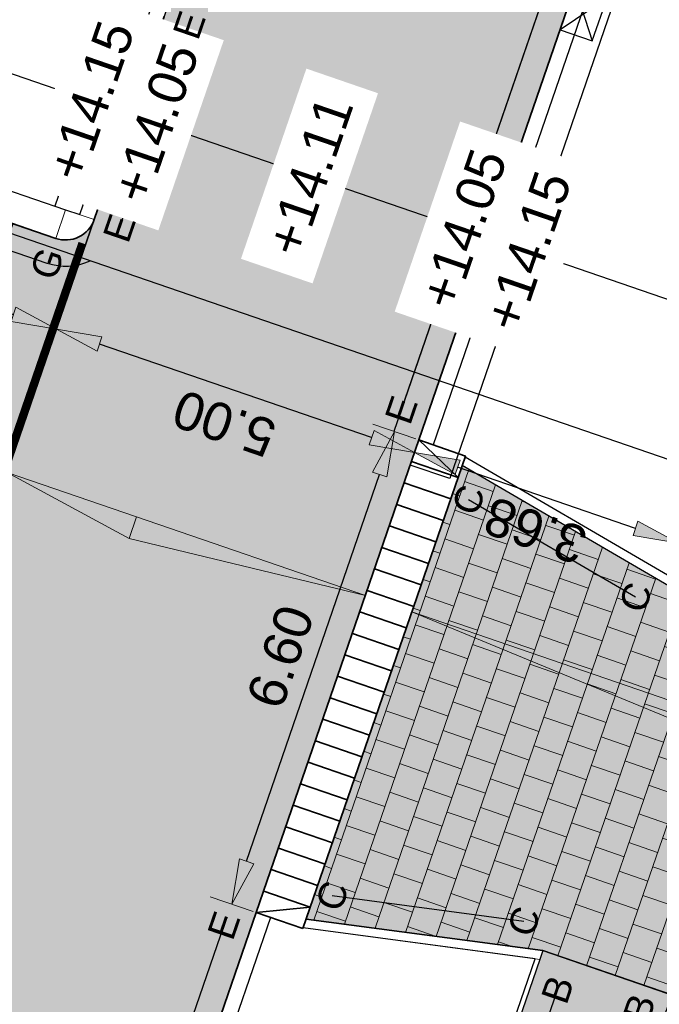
# Model space of a CAD drawing. Header units: metres. Extents: x 131295 to 132236, y 397710 to 398702.
# Tile 47 of 127: x 131490 to 131498, y 397944 to 397957. Entities that reach past the tile are written whole.
import ezdxf
from ezdxf.enums import TextEntityAlignment as Align

# ---------------------------------------------------------------- set-up
doc = ezdxf.new("R2010")
doc.units = ezdxf.units.M
doc.linetypes.add('AL-MATERIAALS', pattern=[2, 1, -1])
doc.linetypes.add('MA-1-3', pattern=[4, 1, -3])
doc.layers.get('Defpoints').update_dxf_attribs({"color": 128})
for name, color, linetype, lineweight in [('N-D-dwarsprofiel situatie @ 0.2', 7, 'Continuous', 25), ('N-IE-markering 1 - 3 streep 0.10', 255, 'MA-1-3', 18), ('N-KO-inritband 650x300x200 mm', 110, 'Continuous', 35), ('N-KO-opsluitband 120x250mm', 2, 'Continuous', 25), ('N-KO-opsluitband 60x200mm', 2, 'Continuous', 25), ('N-KO-opsluitband achterkant', 8, 'Continuous', 5), ('N-KO-tekst banden', 1, 'Continuous', 18), ('N-KO-trottoirband 180-200x250mm', 3, 'Continuous', 35), ('N-KO-trottoirband 380-400x250mm', 3, 'Continuous', 35), ('N-KO-trottoirband achterkant', 8, 'Continuous', 5), ('N-RI-trottoirkolk', 7, 'Continuous', 25), ('N-VH-afschotrichting @ 0.2', 250, 'Continuous', 18), ("N-VH-arcering 'MAT' grijs 254", 254, 'Continuous', 18), ('N-VH-arcering betontegels halfsteensverband', 8, 'Continuous', 5), ('X-AL-maatvoering', 1, 'Continuous', 18), ('X-AL-materiaalscheiding', 1, 'AL-MATERIAALS', 18), ('X-AL-planhoogte', 190, 'Continuous', 25)]:
    doc.layers.add(name, color=color, linetype=linetype, lineweight=lineweight)
doc.layers.add("N-VH-arcering 'MAT' kleur 1 (heiderood)", color=7, linetype='Continuous', lineweight=18, true_color=0xd98c8c)
doc.layers.add("N-VH-arcering 'MAT' kleur 5 (roodbruin)", color=7, linetype='Continuous', lineweight=18, true_color=0xc5a6a0)
for name, color, linetype, plot in [('X-AL-contourlijnen', 30, 'Continuous', False), ('X-AL-hulplijn bandenlijnnummers', 30, 'Continuous', False), ('X-AL-hulplijn hoogtetekst', 190, 'Continuous', False)]:
    doc.layers.add(name, color=color, linetype=linetype, plot=plot)
doc.styles.add('CS Annotative', font='arial.ttf')
doc.dimstyles.new('CS Annotative', dxfattribs={"dimtxt": 2.5, "dimasz": 3, "dimexe": 0.18, "dimexo": 0.0625, "dimgap": 1, "dimtad": 1, "dimzin": 0, "dimdsep": 46, "dimtxsty": 'CS Annotative', "dimblk": 'CS Dimensionpijl', "dimcen": 0, "dimse1": 1, "dimse2": 1, "dimclrd": 256, "dimclre": 256, "dimclrt": 2, "dimadec": 0, "dimazin": 0, "dimtm": 1e-09, "dimtfac": 1, "dimtofl": 0, "dimtmove": 1, "dimatfit": 3, "dimfxl": 1, "dimtfillclr": 256, "dimtolj": 1, "dimtzin": 0, "dimarcsym": 0})

# ---------------------------------------------------------------- blocks, each defined once
blk = doc.blocks.new('*U90')
for p, q in [((0.5126596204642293, 1.409673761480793), (1.601851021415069, -2.178663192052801)), ((2.627170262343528, 0.6406843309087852), (-0.5126596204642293, -1.409673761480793))]:
    blk.add_line(p, q)
blk.add_lwpolyline([(0.5126596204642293, 1.409673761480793), (-0.5126596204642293, -1.409673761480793), (1.601851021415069, -2.178663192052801), (2.627170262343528, 0.6406843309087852)], close=True)
blk = doc.blocks.new('CS Dimensionpijl')
h = blk.add_hatch(color=256)
h.dxf.hatch_style = 1
h.paths.add_polyline_path([(-1, -0.1666666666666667), (0, 0), (-1, 0.1666666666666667)])
at = {"flags": 128}
blk.add_lwpolyline([(0, 0.5), (0, -0.5)], dxfattribs=at)
blk.add_lwpolyline([(-1, -0.1666666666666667), (0, 0), (-1, 0.1666666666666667)], close=True, dxfattribs=at)
blk = doc.blocks.new('*D358')
at = {"layer": 'Defpoints', "color": 0, "transparency": 16777216}
for p in [(131484.9817815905, 397954.2508983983), (131490.3055328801, 397952.4193492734), (131487.7352660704, 397944.9483723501)]:
    blk.add_point(p, dxfattribs=at)
at = {"layer": 'X-AL-maatvoering', "lineweight": -2, "transparency": 16777216}
blk.add_line((131485.5491440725, 397954.0557066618), (131489.738170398, 397952.6145410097), dxfattribs=at)
at = {"layer": 'X-AL-maatvoering', "lineweight": -2, "transparency": 16777216, "xscale": 0.6000000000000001, "yscale": 0.6000000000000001, "zscale": 0.6000000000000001}
for p, rotation in [((131484.9817815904, 397954.250898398), 161.0150634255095), ((131490.3055328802, 397952.4193492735), 341.0150634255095)]:
    blk.add_blockref('CS Dimensionpijl', p, dxfattribs=dict(at, rotation=rotation))
at = {"layer": 'X-AL-maatvoering', "color": 2, "transparency": 16777216, "insert": (131487.4954881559, 397952.9044417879), "char_height": 0.5, "attachment_point": 5, "rotation": 161.01506342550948, "style": 'CS Annotative'}
blk.add_mtext('\\A1;5.63', dxfattribs=at)
blk = doc.blocks.new('*U444')
at = {"ltscale": 0.2}
h = blk.add_hatch(color=256, dxfattribs=at)
h.dxf.hatch_style = 1
h.paths.add_polyline_path([(0, 0), (23.41850591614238, -8.05675203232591), (22.93052657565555, -9.475158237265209)])
blk.add_lwpolyline([(0, 0), (23.41850591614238, -8.05675203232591), (22.93052657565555, -9.475158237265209)], close=True, dxfattribs=at)
blk = doc.blocks.new('*U445')
at = {"ltscale": 0.2}
h = blk.add_hatch(color=256, dxfattribs=at)
h.dxf.hatch_style = 1
h.paths.add_polyline_path([(0, 0), (8.53224326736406, -2.935378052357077), (8.044263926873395, -4.353784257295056)])
blk.add_lwpolyline([(0, 0), (8.53224326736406, -2.935378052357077), (8.044263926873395, -4.353784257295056)], close=True, dxfattribs=at)
blk = doc.blocks.new('*U446')
at = {"ltscale": 0.2}
h = blk.add_hatch(color=256, dxfattribs=at)
h.dxf.hatch_style = 1
h.paths.add_polyline_path([(0, 0), (-15.10786014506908, 5.197610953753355), (-15.59583948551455, 3.779204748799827)])
blk.add_lwpolyline([(0, 0), (-15.10786014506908, 5.197610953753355), (-15.59583948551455, 3.779204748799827)], close=True, dxfattribs=at)
blk = doc.blocks.new('*U518')
blk.add_lwpolyline([(42.553447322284, -14.6357138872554), (-56.73792976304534, 19.5142851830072)])
at = {"lineweight": 50, "style": 'CS Annotative'}
for tag, p in [('Dwp2:', (-60.88193229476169, 7.474620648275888)), ('Dwp1:', (38.41143310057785, -26.68771778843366))]:
    blk.add_attdef(tag, text='', height=5, rotation=161.02, dxfattribs=at).set_placement(p, align=Align.MIDDLE_CENTER)
blk = doc.blocks.new('*D526')
at = {"layer": 'Defpoints', "color": 0, "transparency": 16777216}
for p in [(131495.0335535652, 397950.7927514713), (131495.0335535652, 397950.7927514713), (131498.5166344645, 397949.5944547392)]:
    blk.add_point(p, dxfattribs=at)
at = {"layer": 'X-AL-maatvoering', "lineweight": -2, "transparency": 16777216}
blk.add_line((131497.9492719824, 397949.7896464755), (131495.6009160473, 397950.5975597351), dxfattribs=at)
at = {"layer": 'X-AL-maatvoering', "lineweight": -2, "transparency": 16777216, "xscale": 0.6000000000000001, "yscale": 0.6000000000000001, "zscale": 0.6000000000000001}
for p, rotation in [((131495.0335535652, 397950.7927514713), 161.0150634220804), ((131498.5166344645, 397949.5944547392), 341.0150634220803)]:
    blk.add_blockref('CS Dimensionpijl', p, dxfattribs=dict(at, rotation=rotation))
at = {"layer": 'X-AL-maatvoering', "color": 2, "transparency": 16777216, "insert": (131496.6269249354, 397949.7629210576), "char_height": 0.5, "attachment_point": 5, "rotation": 161.0150634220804, "style": 'CS Annotative'}
blk.add_mtext('\\A1;3.68', dxfattribs=at)
blk = doc.blocks.new('*D527')
at = {"layer": 'Defpoints', "color": 0, "transparency": 16777216}
for p in [(131490.3055328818, 397952.4193492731), (131490.3055328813, 397952.4193492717), (131495.0335535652, 397950.7927514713)]:
    blk.add_point(p, dxfattribs=at)
at = {"layer": 'X-AL-maatvoering', "lineweight": -2, "transparency": 16777216}
blk.add_line((131494.4661910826, 397950.9879432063), (131490.8728953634, 397952.2241575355), dxfattribs=at)
at = {"layer": 'X-AL-maatvoering', "lineweight": -2, "transparency": 16777216, "xscale": 0.6000000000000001, "yscale": 0.6000000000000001, "zscale": 0.6000000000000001}
for p, rotation in [((131490.3055328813, 397952.4193492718), 161.0150634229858), ((131495.0335535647, 397950.7927514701), 341.0150634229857)]:
    blk.add_blockref('CS Dimensionpijl', p, dxfattribs=dict(at, rotation=rotation))
at = {"layer": 'X-AL-maatvoering', "color": 2, "transparency": 16777216, "insert": (131492.521429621, 397951.1755295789), "char_height": 0.5, "attachment_point": 5, "rotation": 161.01506342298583, "style": 'CS Annotative'}
blk.add_mtext('\\A1;5.00', dxfattribs=at)
blk = doc.blocks.new('*D571')
at = {"layer": 'Defpoints', "color": 0, "transparency": 16777216}
for p in [(131494.7666257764, 397951.0683005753), (131495.0900692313, 397950.9570251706), (131492.9429723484, 397944.7160733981)]:
    blk.add_point(p, dxfattribs=at)
at = {"layer": 'X-AL-maatvoering', "lineweight": -2, "transparency": 16777216}
blk.add_line((131492.8147206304, 397945.3947112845), (131494.5714340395, 397950.5009380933), dxfattribs=at)
at = {"layer": 'X-AL-maatvoering', "lineweight": -2, "transparency": 16777216, "xscale": 0.6000000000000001, "yscale": 0.6000000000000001, "zscale": 0.6000000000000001}
for p, rotation in [((131494.7666257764, 397951.0683005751), 71.01506335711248), ((131492.6195288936, 397944.8273488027), 251.0150633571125)]:
    blk.add_blockref('CS Dimensionpijl', p, dxfattribs=dict(at, rotation=rotation))
at = {"layer": 'X-AL-maatvoering', "color": 2, "transparency": 16777216, "insert": (131493.2625565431, 397948.0959382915), "char_height": 0.5, "attachment_point": 5, "rotation": 71.0150633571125, "style": 'CS Annotative'}
blk.add_mtext('\\A1;6.60', dxfattribs=at)

msp = doc.modelspace()

# ---------------------------------------------------------------- hatches: boundary and pattern name
at = {"layer": "N-VH-arcering 'MAT' grijs 254"}
h = msp.add_hatch(color=256, dxfattribs=at)
h.dxf.hatch_style = 1
h.paths.add_polyline_path([(131498.3862770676, 397949.0316645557), (131495.6616439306, 397950.6203820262), (131493.6007230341, 397944.6299173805), (131496.7271810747, 397944.2141262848), (131498.4852164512, 397943.6067425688), (131500.1458687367, 397948.4287998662)])
h = msp.add_hatch(color=256, dxfattribs=at)
h.dxf.hatch_style = 1
h.paths.add_polyline_path([(131498.4292686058, 397943.6285510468), (131496.7271810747, 397944.2141262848), (131496.6873543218, 397944.098364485), (131493.4811048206, 397934.7885694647), (131493.4420658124, 397934.6750971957), (131495.1441540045, 397934.0895217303)])
at = {"layer": "N-VH-arcering 'MAT' kleur 1 (heiderood)"}
h = msp.add_hatch(color=256, dxfattribs=at)
h.dxf.hatch_style = 1
h.paths.add_polyline_path([(131499.7586533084, 397964.5271665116), (131499.8562491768, 397964.8108477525), (131500.5394202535, 397966.7966164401), (131500.6370161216, 397967.080297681), (131508.4446855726, 397989.774796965), (131508.5097494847, 397989.9639177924), (131508.9977288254, 397991.3823239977), (131509.0627927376, 397991.571444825), (131511.3400296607, 397998.1906737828), (131513.7678372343, 398005.2475654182), (131509.0398165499, 398006.8741632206), (131505.0558982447, 397995.2941351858), (131501.5424469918, 397985.081610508), (131500.0008036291, 397980.6005263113), (131496.4873523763, 397970.3880016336), (131495.2399400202, 397966.7621566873), (131491.7264887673, 397956.5496320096), (131490.8038729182, 397953.8678708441), (131487.7458690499, 397944.979191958), (131487.6808051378, 397944.7900711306), (131487.2578897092, 397943.5607857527), (131487.1928257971, 397943.3716649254), (131485.6925035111, 397939.0106884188), (131482.1790522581, 397928.7981637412), (131478.8614384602, 397919.1548784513), (131483.5894591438, 397917.5282806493), (131487.9977054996, 397930.3417001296), (131490.144814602, 397936.5826874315), (131492.9429723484, 397944.7160733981), (131495.0900814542, 397950.9570606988)])
at = {"layer": "N-VH-arcering 'MAT' kleur 5 (roodbruin)"}
h = msp.add_hatch(color=256, dxfattribs=at)
h.dxf.hatch_style = 1
edge = h.paths.add_edge_path()
edge.add_arc((131490.4256312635, 397953.9979986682), 0.3999999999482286, 251.01506341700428, 341.0150634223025, ccw=False)
edge.add_line((131490.2955034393, 397953.6197570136), (131489.7281409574, 397953.8149487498))
edge.add_line((131489.7281409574, 397953.8149487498), (131489.6630770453, 397953.6258279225))
edge.add_line((131489.6630770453, 397953.6258279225), (131488.9799059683, 397951.6400592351))
edge.add_line((131488.9799059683, 397951.6400592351), (131488.8497781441, 397951.2618175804))
edge.add_line((131488.8497781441, 397951.2618175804), (131488.1666070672, 397949.2760488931))
edge.add_line((131488.1666070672, 397949.2760488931), (131488.1015431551, 397949.0869280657))
edge.add_line((131488.1015431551, 397949.0869280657), (131487.5810318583, 397947.5739614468))
edge.add_line((131487.5810318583, 397947.5739614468), (131487.4834359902, 397947.2902802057))
edge.add_line((131487.4834359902, 397947.2902802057), (131486.9629246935, 397945.7773135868))
edge.add_line((131486.9629246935, 397945.7773135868), (131487.4357267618, 397945.6146538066))
edge.add_arc((131487.2730669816, 397945.1418517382), 0.4999999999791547, -18.984936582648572, 71.0150634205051, ccw=False)
edge.add_line((131487.7458690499, 397944.979191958), (131490.8038729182, 397953.8678708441))
at = {"layer": 'N-VH-arcering betontegels halfsteensverband'}
h = msp.add_hatch(dxfattribs=at)
h.set_pattern_fill('CS-TEGEL HALFSTV', color=256, scale=6.67, angle=89.99628885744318)
h.set_pattern_definition([(161.0150634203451, (26375.62930064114, 79453.50666762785), (-0.443527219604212, -0.05902249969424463), [0.4002, -0.4002]), (251.0150634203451, (26375.62930064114, 79453.50666762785), (0.3784307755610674, -0.1301928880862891), [])])
h.paths.add_polyline_path([(131498.3862770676, 397949.0316645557), (131495.6616439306, 397950.6203820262), (131493.6007230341, 397944.6299173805), (131496.7271810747, 397944.2141262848), (131498.4852164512, 397943.6067425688), (131500.1458687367, 397948.4287998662)])

# ---------------------------------------------------------------- linework, layer by layer
at = {"layer": 'N-IE-markering 1 - 3 streep 0.10', "const_width": 0.1, "flags": 128}
msp.add_lwpolyline([(131490.6438987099, 397953.5565699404), (131489.5041124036, 397950.2435608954)], dxfattribs=at)
at = {"layer": 'N-KO-inritband 650x300x200 mm', "flags": 128}
for points in [[(131492.9429723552, 397944.7160733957), (131495.0900814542, 397950.9570606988)], [(131495.0900814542, 397950.9570606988), (131495.7047241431, 397950.7456029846)], [(131495.0900814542, 397950.9570606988), (131495.607128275, 397950.4619217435)], [(131493.5576150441, 397944.5046156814), (131495.7047241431, 397950.7456029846)], [(131494.992485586, 397950.6733794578), (131495.607128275, 397950.4619217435)], [(131494.8948897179, 397950.3896982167), (131495.5095324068, 397950.1782405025)], [(131494.7972938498, 397950.1060169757), (131495.4119365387, 397949.8945592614)], [(131494.6996979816, 397949.8223357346), (131495.3143406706, 397949.6108780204)], [(131494.6021021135, 397949.5386544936), (131495.2167448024, 397949.3271967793)], [(131494.5045062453, 397949.2549732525), (131495.1191489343, 397949.0435155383)], [(131494.4069103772, 397948.9712920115), (131495.0215530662, 397948.7598342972)], [(131494.3093145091, 397948.6876107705), (131494.923957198, 397948.4761530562)], [(131494.211718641, 397948.4039295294), (131494.8263613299, 397948.1924718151)], [(131494.1141227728, 397948.1202482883), (131494.7287654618, 397947.9087905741)], [(131494.0165269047, 397947.8365670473), (131494.6311695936, 397947.625109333)], [(131493.9189310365, 397947.5528858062), (131494.5335737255, 397947.341428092)], [(131493.8213351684, 397947.2692045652), (131494.4359778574, 397947.0577468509)], [(131493.7237393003, 397946.9855233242), (131494.3383819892, 397946.7740656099)], [(131493.6261434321, 397946.7018420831), (131494.2407861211, 397946.4903843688)], [(131493.528547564, 397946.418160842), (131494.1431902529, 397946.2067031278)], [(131493.4309516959, 397946.134479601), (131494.0455943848, 397945.9230218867)], [(131493.3333558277, 397945.85079836), (131493.9479985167, 397945.6393406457)], [(131493.2357599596, 397945.5671171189), (131493.8504026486, 397945.3556594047)], [(131493.1381640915, 397945.2834358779), (131493.7528067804, 397945.0719781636)], [(131493.0405682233, 397944.9997546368), (131493.6552109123, 397944.7882969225)], [(131492.9429723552, 397944.7160733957), (131493.6552109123, 397944.7882969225)], [(131492.9429723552, 397944.7160733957), (131493.5576150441, 397944.5046156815)]]:
    msp.add_lwpolyline(points, dxfattribs=at)
at = {"layer": 'N-KO-opsluitband 120x250mm', "flags": 128}
for points in [[(131498.3862770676, 397949.0316645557), (131495.6616439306, 397950.6203820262)], [(131496.7271810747, 397944.2141262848), (131493.6007230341, 397944.6299173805)]]:
    msp.add_lwpolyline(points, dxfattribs=at)
at = {"layer": 'N-KO-opsluitband 60x200mm', "flags": 128}
msp.add_lwpolyline([(131496.6873543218, 397944.098364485), (131493.4811048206, 397934.7885694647)], dxfattribs=at)
at = {"layer": 'N-KO-opsluitband achterkant', "flags": 128}
for points in [[(131498.3862770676, 397949.0316645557), (131498.4260833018, 397949.1473667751), (131495.7014486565, 397950.7360821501)], [(131496.7271810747, 397944.2141262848), (131496.6873543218, 397944.098364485), (131493.5608976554, 397944.5141572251)], [(131496.6266351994, 397944.1064348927), (131493.4282077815, 397934.8191202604)]]:
    msp.add_lwpolyline(points, dxfattribs=at)
at = {"layer": 'N-KO-trottoirband 180-200x250mm'}
for points in [[(131499.7586533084, 397964.5271665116), (131495.0900692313, 397950.9570251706)], [(131491.7264887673, 397956.5496320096), (131490.8038729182, 397953.8678708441)], [(131492.9429723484, 397944.7160733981), (131490.1448145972, 397936.5826874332)]]:
    msp.add_lwpolyline(points, dxfattribs=at)
at = {"layer": 'N-KO-trottoirband 380-400x250mm'}
msp.add_lwpolyline([(131490.8038729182, 397953.8678708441, -0.4142135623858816), (131490.2955034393, 397953.6197570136), (131485.3499938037, 397955.3211783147), (131482.6823734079, 397947.5672243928, 0.4142135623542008), (131482.8684587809, 397947.1859472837)], format="xyb", dxfattribs=at)
at = {"layer": 'N-KO-trottoirband achterkant'}
for points in [[(131499.9477741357, 397964.4621025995), (131495.2791900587, 397950.8919612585), (131495.0900692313, 397950.9570251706)], [(131491.5373679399, 397956.6146959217), (131490.6147520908, 397953.9329347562)], [(131490.4256312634, 397953.9979986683), (131485.1018799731, 397955.8295477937), (131482.3041317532, 397947.697352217)], [(131492.9429723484, 397944.7160733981), (131493.1320931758, 397944.651009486), (131490.3339354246, 397936.5176235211), (131490.1448145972, 397936.5826874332)]]:
    msp.add_lwpolyline(points, dxfattribs=at)
at = {"layer": 'N-KO-trottoirband achterkant', "flags": 128}
msp.add_lwpolyline([(131490.8038729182, 397953.8678708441), (131490.4256312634, 397953.9979986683), (131490.2955034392, 397953.6197570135)], dxfattribs=at)
at = {"layer": 'X-AL-contourlijnen', "flags": 128}
for points in [[(131490.144814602, 397936.5826874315), (131492.9429723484, 397944.7160733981), (131495.0900814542, 397950.9570606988), (131499.7586533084, 397964.5271665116), (131499.8562491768, 397964.8108477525), (131500.5394202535, 397966.7966164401), (131500.6370161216, 397967.080297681), (131508.4446855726, 397989.774796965)], [(131501.5424469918, 397985.081610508), (131500.0008036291, 397980.6005263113), (131496.4873523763, 397970.3880016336), (131495.2399400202, 397966.7621566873), (131491.7264887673, 397956.5496320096), (131490.8038729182, 397953.8678708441), (131487.7458690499, 397944.979191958), (131487.6808051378, 397944.7900711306), (131487.2578897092, 397943.5607857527), (131487.1928257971, 397943.3716649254)]]:
    msp.add_lwpolyline(points, dxfattribs=at)
for points in [[(131503.324220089, 397963.5542978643), (131500.4040924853, 397964.5589197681), (131500.3260157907, 397964.3319747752), (131499.9477741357, 397964.4621025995), (131495.2792022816, 397950.8919967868), (131495.7047241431, 397950.7456029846), (131495.7014486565, 397950.7360821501), (131498.3732703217, 397949.1781616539)], [(131486.0244958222, 397958.5113089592), (131485.1018799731, 397955.8295477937), (131490.4256312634, 397953.9979986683), (131490.6147520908, 397953.9329347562), (131491.5373679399, 397956.6146959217), (131491.3482471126, 397956.6797598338)], [(131498.3862770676, 397949.0316645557), (131495.6616439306, 397950.6203820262), (131493.6007230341, 397944.6299173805), (131496.7271810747, 397944.2141262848), (131498.4852164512, 397943.6067425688), (131500.1458687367, 397948.4287998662)], [(131496.6266367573, 397944.1064394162), (131493.5608976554, 397944.5141572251), (131493.5576150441, 397944.5046156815), (131493.1320931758, 397944.651009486), (131490.3339354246, 397936.5176235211), (131490.7594572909, 397936.3712297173), (131490.7562897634, 397936.3620226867), (131493.4282062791, 397934.8191158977)], [(131498.4292686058, 397943.6285510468), (131496.7271810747, 397944.2141262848), (131496.6873543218, 397944.098364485), (131493.4811048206, 397934.7885694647), (131493.4420658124, 397934.6750971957), (131495.1441540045, 397934.0895217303)]]:
    msp.add_lwpolyline(points, close=True, dxfattribs=at)
msp.add_lwpolyline([(131490.8038729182, 397953.8678708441, -0.4142135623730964), (131490.2955034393, 397953.6197570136), (131489.7281409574, 397953.8149487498), (131489.6630770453, 397953.6258279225), (131488.9799059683, 397951.6400592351), (131488.8497781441, 397951.2618175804), (131488.1666070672, 397949.2760488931), (131488.1015431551, 397949.0869280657), (131487.5810318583, 397947.5739614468), (131487.4834359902, 397947.2902802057), (131486.9629246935, 397945.7773135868), (131487.4357267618, 397945.6146538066, -0.4142135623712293), (131487.7458690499, 397944.979191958)], format="xyb", close=True, dxfattribs=at)
at = {"layer": 'X-AL-hulplijn bandenlijnnummers'}
for points in [[(131499.3300959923, 397964.3573471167), (131494.8567036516, 397951.3545682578)], [(131491.959854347, 397956.1520889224), (131491.2324302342, 397954.037690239)], [(131492.5144150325, 397944.5462540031), (131489.9114490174, 397936.9802305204)]]:
    msp.add_lwpolyline(points, dxfattribs=at)
msp.add_lwpolyline([(131490.7447103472, 397953.3192582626, -0.1951202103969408), (131490.1816415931, 397953.2887955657), (131485.5670934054, 397954.8763550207), (131483.2236247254, 397948.0646106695)], format="xyb", dxfattribs=at)
at = {"layer": 'X-AL-hulplijn bandenlijnnummers', "flags": 128}
for points in [[(131497.9508155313, 397948.8804255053), (131495.7445036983, 397950.1669128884)], [(131496.4759400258, 397944.6006207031), (131493.9442453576, 397944.9373135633)], [(131496.9205913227, 397943.7007459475), (131493.9097170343, 397934.9582502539)]]:
    msp.add_lwpolyline(points, dxfattribs=at)
at = {"layer": 'X-AL-hulplijn hoogtetekst'}
for points in [[(131499.4276918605, 397964.6410283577), (131494.7591077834, 397951.0708870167)], [(131500.2787355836, 397964.3482407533), (131495.4962896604, 397950.4471379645), (131494.9762073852, 397950.6260637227)], [(131491.206406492, 397956.7285577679), (131490.2837906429, 397954.0467966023)], [(131492.0574502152, 397956.4357701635), (131491.134834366, 397953.7540089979)]]:
    msp.add_lwpolyline(points, dxfattribs=at)
at = {"layer": 'X-AL-hulplijn hoogtetekst', "flags": 128}
msp.add_lwpolyline([(131480.6326615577, 397958.9197166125), (131505.3432188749, 397950.4184555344)], dxfattribs=at)
at = {"layer": 'X-AL-materiaalscheiding', "flags": 128}
for points in [[(131490.8038729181, 397953.867870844), (131487.7458690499, 397944.979191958)], [(131498.4860048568, 397943.6090318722), (131496.7271810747, 397944.2141262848)]]:
    msp.add_lwpolyline(points, dxfattribs=at)

# ---------------------------------------------------------------- block references
at = {"layer": 'N-D-dwarsprofiel situatie @ 0.2', "xscale": 0.2, "yscale": 0.2, "zscale": 0.2}
msp.add_blockref('*U518', (131492.9948627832, 397952.5516545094), dxfattribs=at)
at = {"layer": 'N-RI-trottoirkolk', "xscale": 0.2, "yscale": 0.2, "zscale": 0.2, "rotation": 1}
msp.add_blockref('*U90', (131497.051346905, 397956.6578575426), dxfattribs=at)
at = {"layer": 'N-VH-afschotrichting @ 0.2', "xscale": 0.2, "yscale": 0.2, "zscale": 0.2}
for name, p in [('*U445', (131489.6548937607, 397950.5281409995)), ('*U446', (131494.3829144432, 397948.9015431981)), ('*U444', (131494.9975571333, 397948.6900854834))]:
    msp.add_blockref(name, p, dxfattribs=at)

# ---------------------------------------------------------------- texts
at = {"layer": 'N-KO-tekst banden', "style": 'CS Annotative'}
for s, height, p in [('E', 0.3599999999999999, (131492.0574502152, 397956.4357701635)), ('E', 0.3599999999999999, (131491.134834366, 397953.7540089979)), ('G', 0.3599999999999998, (131490.1816415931, 397953.2887955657)), ('E', 0.3599999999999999, (131494.8567036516, 397951.3545682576)), ('C', 0.3599999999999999, (131495.7445036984, 397950.1669128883)), ('C', 0.3599999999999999, (131497.9508155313, 397948.8804255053)), ('C', 0.3599999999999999, (131493.9442453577, 397944.9373135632)), ('C', 0.3599999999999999, (131496.4759400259, 397944.600620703)), ('E', 0.3599999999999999, (131492.5144150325, 397944.546254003)), ('B', 0.3599999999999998, (131496.9205913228, 397943.7007459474)), ('B', 0.3599999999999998, (131498.0006576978, 397943.4588669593))]:
    msp.add_text(s, height=height, rotation=71.0187745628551, dxfattribs=at).set_placement(p, align=Align.MIDDLE)

# ---------------------------------------------------------------- dimensions: what is measured, and where the dimension line sits
at = {"layer": 'X-AL-maatvoering'}
dim = msp.add_linear_dim(base=(131490.3055328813, 397952.4193492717), p1=(131495.0335535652, 397950.7927514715), p2=(131490.3055328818, 397952.4193492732), angle=341.0150634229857, dimstyle='CS Annotative', dxfattribs=at)
dim.commit()
dim.dimension.update_dxf_attribs({"geometry": '*D527', "text_midpoint": (131492.521429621, 397951.1755295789)})
for p1, p2, distance, picture, middle in [((131492.9429723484, 397944.7160733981), (131495.0900692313, 397950.9570251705), 0.34204953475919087, '*D571', (131493.262556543, 397948.0959382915)), ((131498.5166344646, 397949.5944547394), (131495.0335535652, 397950.7927514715), 2.201654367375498e-10, '*D526', (131496.6269249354, 397949.7629210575))]:
    dim = msp.add_aligned_dim(p1=p1, p2=p2, distance=distance, dimstyle='CS Annotative', dxfattribs=at)
    dim.commit()
    dim.dimension.update_dxf_attribs({"geometry": picture, "text_midpoint": middle})

# ---------------------------------------------------------------- next in the draw order: texts
at = {"layer": 'X-AL-planhoogte', "char_height": 0.5, "attachment_point": 5, "style": 'CS Annotative', "bg_fill": 2}
for s, insert, rotation in [('+14.05', (131491.6124530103, 397955.1422998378), 71.01506341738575), ('+14.11', (131493.6455019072, 397954.442862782), 71.01506343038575), ('+14.05', (131495.6785507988, 397953.7434257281), 71.01506341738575)]:
    msp.add_mtext(s, dxfattribs=dict(at, insert=insert, rotation=rotation))

# ---------------------------------------------------------------- next in the draw order: texts
at = {"layer": 'X-AL-planhoogte', "char_height": 0.5, "attachment_point": 5, "rotation": 71.01506341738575, "style": 'CS Annotative', "bg_fill": 2}
for insert in [(131490.7614092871, 397955.4350874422), (131496.5295945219, 397953.4506381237)]:
    msp.add_mtext('+14.15', dxfattribs=dict(at, insert=insert))

# ---------------------------------------------------------------- next in the draw order: dimensions: what is measured, and where the dimension line sits
at = {"layer": 'X-AL-maatvoering'}
dim = msp.add_linear_dim(base=(131490.3055328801, 397952.4193492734), p1=(131484.9817815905, 397954.2508983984), p2=(131487.7352660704, 397944.9483723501), angle=161.0150634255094, dimstyle='CS Annotative', dxfattribs=at)
dim.commit()
dim.dimension.update_dxf_attribs({"geometry": '*D358', "text_midpoint": (131487.4954881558, 397952.9044417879)})

doc.saveas('drawing.dxf')
